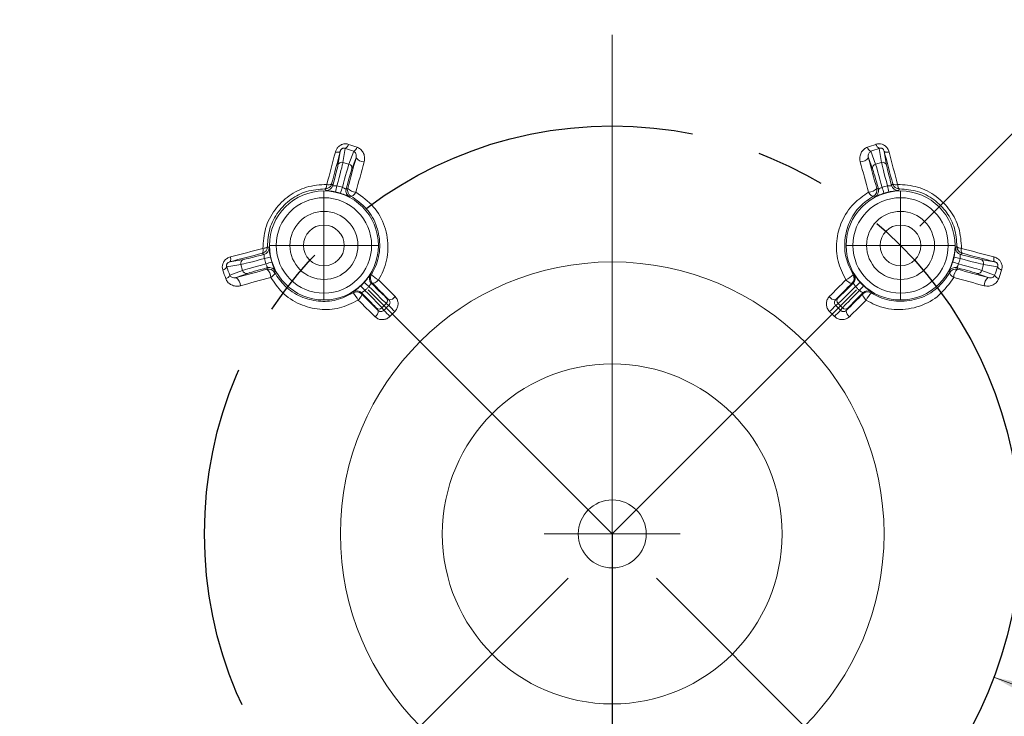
# Model space of a CAD drawing. Header units: millimetres. Extents: x 15 to 415, y 5 to 292.
# Tile 11 of 22: x 66 to 103, y 211 to 236. Entities that reach past the tile are written whole.
import ezdxf

# ---------------------------------------------------------------- set-up
doc = ezdxf.new("R2010")
doc.units = ezdxf.units.MM
doc.linetypes.add('CENTERX2', pattern=[20.32, 12.7, -2.54, 2.54, -2.54])
doc.styles.add('SLDTEXTSTYLE1', font='TXT', dxfattribs={"width": 0.75})
doc.dimstyles.new('SLDDIMSTYLE0', dxfattribs={"dimtxt": 3.5, "dimasz": 3.302, "dimexe": 0, "dimexo": 0.0625, "dimgap": 0.875, "dimtad": 0, "dimtih": 1, "dimtoh": 1, "dimdec": 4, "dimlfac": 2, "dimzin": 12, "dimdsep": 46, "dimtxsty": 'SLDTEXTSTYLE1', "dimsah": 1, "dimcen": 0.09, "dimazin": 3, "dimtfac": 1, "dimtofl": 0, "dimtmove": 0, "dimatfit": 3, "dimfxl": 0, "dimfrac": 2, "dimtolj": 1, "dimtzin": 12, "dimarcsym": 0})
doc.dimstyles.new('SLDDIMSTYLE1', dxfattribs={"dimtxt": 3.5, "dimasz": 3.302, "dimexe": 0, "dimexo": 0.0625, "dimgap": 0.875, "dimtad": 0, "dimtih": 1, "dimtoh": 1, "dimlfac": 2, "dimrnd": 1e-09, "dimzin": 12, "dimdsep": 46, "dimtxsty": 'SLDTEXTSTYLE1', "dimsah": 1, "dimcen": 0, "dimadec": 0, "dimazin": 3, "dimtfac": 1, "dimtofl": 0, "dimtmove": 0, "dimatfit": 3, "dimfxl": 0, "dimfrac": 2, "dimtolj": 1, "dimtzin": 12, "dimarcsym": 0})

# ---------------------------------------------------------------- blocks, each defined once
blk = doc.blocks.new('_D')
at = {"color": 7, "linetype": 'Continuous', "lineweight": 0}
for p, q in [((88.152, 236.787), (88.152, 269.643)), ((99.466, 228.747), (125.07, 254.351))]:
    blk.add_line(p, q, dxfattribs=at)
for start, end in [(73.0538, 90), (45, 64.6006)]:
    blk.add_arc((88.152, 217.433), 51.21, start, end, dxfattribs=at)
for points in [[(88.152, 268.643), (91.436, 268.029), (91.469, 269.044)], [(124.363, 253.644), (122.302, 256.273), (121.607, 255.532)]]:
    blk.add_solid(points, dxfattribs=at)
at = {"color": 7, "linetype": 'Continuous', "lineweight": 0, "insert": (103.079, 266.939), "char_height": 3.5, "attachment_point": 1, "style": 'SLDTEXTSTYLE1'}
blk.add_mtext('45°', dxfattribs=at)
blk = doc.blocks.new('_D_1')
at = {"color": 7, "linetype": 'Continuous', "lineweight": 0}
for p, q in [((102.196, 212.162), (137.192, 199.026)), ((137.192, 199.026), (149.23, 199.026))]:
    blk.add_line(p, q, dxfattribs=at)
blk.add_solid([(102.196, 212.162), (105.108, 210.526), (105.465, 211.477)], dxfattribs=at)
at = {"color": 7, "linetype": 'Continuous', "lineweight": 0, "char_height": 3.5, "attachment_point": 1, "style": 'SLDTEXTSTYLE1'}
for s, insert in [('%%c', (138.78, 203.538)), ('60', (144.058, 203.591))]:
    blk.add_mtext(s, dxfattribs=dict(at, insert=insert))
blk = doc.blocks.new('SW_CENTERMARKSYMBOL_8')
at = {"color": 0, "linetype": 'Continuous', "lineweight": 0}
for p, q in [((0, 1.25), (0, 2)), ((0, 0), (0, 1.25)), ((-1.25, 0), (-2, 0)), ((0, 0), (-1.25, 0)), ((0, 0), (0, -1.25)), ((0, 0), (1.25, 0)), ((1.25, 0), (2, 0)), ((0, -1.25), (0, -2))]:
    blk.add_line(p, q, dxfattribs=at)
blk = doc.blocks.new('SW_CENTERMARKSYMBOL_9')
at = {"color": 0, "linetype": 'Continuous', "lineweight": 0}
for p, q in [((0, 1.25), (0, 2)), ((0, 0), (0, 1.25)), ((-1.25, 0), (-2, 0)), ((0, 0), (-1.25, 0)), ((0, 0), (0, -1.25)), ((0, 0), (1.25, 0)), ((1.25, 0), (2, 0)), ((0, -1.25), (0, -2))]:
    blk.add_line(p, q, dxfattribs=at)
blk = doc.blocks.new('SW_CENTERMARKSYMBOL_10')
at = {"color": 0, "linetype": 'Continuous', "lineweight": 0}
for p, q in [((0, 1.25), (0, 18.354)), ((0, 0), (0, 1.25)), ((-1.25, 0), (-2.5, 0)), ((0, 0), (-1.25, 0)), ((0, 0), (0, -1.25)), ((0, 0), (1.25, 0)), ((1.25, 0), (2.5, 0)), ((0, -1.25), (0, -57.847))]:
    blk.add_line(p, q, dxfattribs=at)

msp = doc.modelspace()

# ---------------------------------------------------------------- linework, layer by layer
at = {"color": 7, "linetype": 'Continuous', "lineweight": 15}
for p, q in [((78.061701, 230.988967), (78.145557, 231.498447)), ((78.329779, 231.609138), (78.244801, 231.092837)), ((78.466686, 231.033384), (78.643364, 231.5021)), ((97.661108, 231.5021), (97.837786, 231.033384)), ((98.059671, 231.092837), (97.974692, 231.609138)), ((98.158915, 231.498447), (98.24277, 230.988967)), ((78.244801, 231.092837), (78.466686, 231.033384)), ((78.728807, 231.264378), (78.573319, 230.851879)), ((97.731152, 230.851879), (97.575665, 231.264378)), ((97.837786, 231.033384), (98.059671, 231.092837)), ((77.831295, 230.301503), (77.87457, 230.243398)), ((78.362596, 230.112632), (78.421031, 230.137866)), ((97.883441, 230.137866), (97.941876, 230.112632)), ((98.429902, 230.243398), (98.473177, 230.301503)), ((74.086929, 227.439819), (74.596409, 227.523675)), ((75.341978, 227.710806), (75.283873, 227.754081)), ((101.020599, 227.754081), (100.962494, 227.710806)), ((101.708062, 227.523675), (102.217543, 227.439819)), ((74.492539, 227.340575), (73.976238, 227.255596)), ((74.083276, 226.942012), (74.551992, 227.11869)), ((74.551992, 227.11869), (74.492539, 227.340575)), ((75.44751, 227.164345), (75.472744, 227.22278)), ((100.831728, 227.22278), (100.856962, 227.164345)), ((101.811933, 227.340575), (101.752479, 227.11869)), ((101.752479, 227.11869), (102.221196, 226.942012)), ((102.328234, 227.255596), (101.811933, 227.340575)), ((74.733497, 227.012057), (74.320998, 226.856569)), ((101.983474, 226.856569), (101.570975, 227.012057)), ((79.327206, 226.657362), (79.289589, 226.653047)), ((97.014883, 226.653047), (96.977266, 226.657362)), ((78.932329, 226.295787), (78.928014, 226.25817)), ((79.841704, 226.118202), (79.939903, 226.037694)), ((96.364569, 226.037694), (96.462768, 226.118202)), ((97.376458, 226.25817), (97.372143, 226.295787)), ((79.547682, 225.645473), (79.467174, 225.743672)), ((79.840109, 225.907698), (79.677678, 225.745267)), ((79.677678, 225.745267), (79.751637, 225.655056)), ((79.93032, 225.833739), (79.840109, 225.907698)), ((96.464363, 225.907698), (96.374152, 225.833739)), ((96.626793, 225.745267), (96.464363, 225.907698)), ((96.552835, 225.655056), (96.626793, 225.745267)), ((96.837298, 225.743672), (96.75679, 225.645473))]:
    msp.add_line(p, q, dxfattribs=at)
at = {"color": 7, "linetype": 'CENTERX2'}
for p, q in [((88.152236, 217.43314), (77.545634, 228.039742)), ((88.152236, 217.43314), (98.758838, 228.039742)), ((77.545634, 206.826538), (88.152236, 217.43314)), ((88.152236, 217.43314), (88.152236, 171.05814)), ((98.758838, 206.826538), (88.152236, 217.43314))]:
    msp.add_line(p, q, dxfattribs=at)
at = {"color": 7, "linetype": 'Continuous', "lineweight": 15, "flags": 128}
for points in [[(77.655866, 230.285367), (77.695112, 230.434676), (77.734301, 230.583811), (77.77343, 230.732771), (77.812499, 230.881551), (77.851508, 231.03015), (77.890456, 231.178565), (77.929341, 231.326792), (77.968163, 231.47483)], [(78.145557, 231.498447), (78.106491, 231.349479), (78.067361, 231.200319), (78.028168, 231.050971), (77.988914, 230.901438), (77.949599, 230.751721), (77.910224, 230.601825), (77.870789, 230.451751), (77.831295, 230.301503)], [(78.145557, 231.498447), (78.13934, 231.488663), (78.127766, 231.480576), (78.111099, 231.474368), (78.089718, 231.470182), (78.064112, 231.468112), (78.034862, 231.468207), (78.002634, 231.470463), (77.968163, 231.47483)], [(98.473177, 230.301503), (98.433683, 230.451751), (98.394248, 230.601825), (98.354873, 230.751721), (98.315557, 230.901438), (98.276303, 231.050971), (98.237111, 231.200319), (98.197981, 231.349479), (98.158915, 231.498447)], [(98.336309, 231.47483), (98.301838, 231.470463), (98.26961, 231.468207), (98.24036, 231.468112), (98.214753, 231.470182), (98.193373, 231.474368), (98.176706, 231.480576), (98.165132, 231.488663), (98.158915, 231.498447)], [(98.336309, 231.47483), (98.375131, 231.326792), (98.414016, 231.178565), (98.452964, 231.03015), (98.491972, 230.881551), (98.531042, 230.732771), (98.570171, 230.583811), (98.609359, 230.434676), (98.648606, 230.285367)], [(78.421031, 230.137866), (78.459614, 230.279232), (78.498167, 230.420444), (78.536688, 230.561501), (78.575178, 230.702401), (78.613635, 230.84314), (78.652059, 230.983718), (78.69045, 231.124131), (78.728807, 231.264378)], [(79.027639, 231.113643), (78.989522, 230.974272), (78.951371, 230.834736), (78.913187, 230.695037), (78.87497, 230.555177), (78.836721, 230.415158), (78.79844, 230.274983), (78.760128, 230.134653), (78.721786, 229.994171)], [(97.582685, 229.994171), (97.544343, 230.134653), (97.506032, 230.274983), (97.467751, 230.415158), (97.429502, 230.555177), (97.391285, 230.695037), (97.353101, 230.834736), (97.31495, 230.974272), (97.276833, 231.113643)], [(97.575665, 231.264378), (97.614022, 231.124131), (97.652412, 230.983718), (97.690837, 230.84314), (97.729294, 230.702401), (97.767784, 230.561501), (97.806305, 230.420444), (97.844858, 230.279232), (97.883441, 230.137866)], [(77.585101, 230.116281), (77.596142, 230.119662), (77.607035, 230.128861), (77.617523, 230.14366), (77.627357, 230.163712), (77.636307, 230.188542), (77.64416, 230.217565), (77.650731, 230.250096), (77.655866, 230.285367)], [(98.648606, 230.285367), (98.653741, 230.250096), (98.660312, 230.217565), (98.668165, 230.188542), (98.677114, 230.163712), (98.686949, 230.14366), (98.697436, 230.128861), (98.70833, 230.119662), (98.719371, 230.116281)], [(78.721786, 229.994171), (78.697868, 229.959321), (78.672882, 229.927904), (78.647583, 229.900869), (78.622733, 229.87903), (78.599081, 229.863046), (78.577341, 229.853399), (78.558168, 229.85038), (78.542142, 229.854081)], [(97.76233, 229.854081), (97.746303, 229.85038), (97.727131, 229.853399), (97.705391, 229.863046), (97.681739, 229.87903), (97.656889, 229.900869), (97.631589, 229.927904), (97.606604, 229.959321), (97.582685, 229.994171)], [(74.110546, 227.617213), (74.258584, 227.656035), (74.406811, 227.69492), (74.555226, 227.733868), (74.703825, 227.772877), (74.852605, 227.811946), (75.001565, 227.851075), (75.1507, 227.890264), (75.300009, 227.92951)], [(75.469095, 228.000275), (75.465714, 227.989234), (75.456515, 227.978341), (75.441715, 227.967853), (75.421664, 227.958019), (75.396834, 227.949069), (75.367811, 227.941216), (75.33528, 227.934645), (75.300009, 227.92951)], [(101.004462, 227.92951), (100.969192, 227.934645), (100.936661, 227.941216), (100.907638, 227.949069), (100.882808, 227.958019), (100.862756, 227.967853), (100.847956, 227.978341), (100.838758, 227.989234), (100.835377, 228.000275)], [(101.004462, 227.92951), (101.153771, 227.890264), (101.302907, 227.851075), (101.451867, 227.811946), (101.600647, 227.772877), (101.749246, 227.733868), (101.897661, 227.69492), (102.045888, 227.656035), (102.193926, 227.617213)], [(75.283873, 227.754081), (75.133625, 227.714587), (74.983551, 227.675152), (74.833655, 227.635777), (74.683938, 227.596462), (74.534405, 227.557208), (74.385057, 227.518015), (74.235897, 227.478885), (74.086929, 227.439819)], [(74.086929, 227.439819), (74.096712, 227.446036), (74.1048, 227.45761), (74.111008, 227.474277), (74.115194, 227.495658), (74.117264, 227.521264), (74.117169, 227.550514), (74.114913, 227.582742), (74.110546, 227.617213)], [(102.217543, 227.439819), (102.068575, 227.478885), (101.919415, 227.518015), (101.770067, 227.557208), (101.620534, 227.596462), (101.470817, 227.635777), (101.320921, 227.675152), (101.170847, 227.714587), (101.020599, 227.754081)], [(102.193926, 227.617213), (102.189559, 227.582742), (102.187303, 227.550514), (102.187208, 227.521264), (102.189277, 227.495658), (102.193464, 227.474277), (102.199671, 227.45761), (102.207759, 227.446036), (102.217543, 227.439819)], [(74.320998, 226.856569), (74.461245, 226.894926), (74.601658, 226.933317), (74.742236, 226.971741), (74.882975, 227.010198), (75.023875, 227.048688), (75.164932, 227.087209), (75.306144, 227.125762), (75.44751, 227.164345)], [(100.856962, 227.164345), (100.998328, 227.125762), (101.13954, 227.087209), (101.280597, 227.048688), (101.421496, 227.010198), (101.562236, 226.971741), (101.702814, 226.933317), (101.843227, 226.894926), (101.983474, 226.856569)], [(75.591205, 226.863589), (75.450723, 226.825248), (75.310393, 226.786936), (75.170218, 226.748655), (75.030199, 226.710406), (74.890339, 226.672189), (74.75064, 226.634005), (74.611104, 226.595854), (74.471733, 226.557737)], [(75.591205, 226.863589), (75.626055, 226.887508), (75.657472, 226.912493), (75.684507, 226.937793), (75.706346, 226.962643), (75.72233, 226.986295), (75.731977, 227.008035), (75.734996, 227.027207), (75.731295, 227.043234)], [(79.254843, 226.963028), (79.265525, 226.963632), (79.291098, 226.965156)], [(79.558008, 226.775356), (79.522849, 226.742928), (79.486991, 226.713873), (79.451761, 226.689265), (79.418462, 226.670015), (79.388324, 226.656834), (79.362464, 226.65021), (79.341837, 226.650388), (79.327206, 226.657362)], [(79.558008, 226.775356), (79.633852, 226.698619), (79.709773, 226.621813), (79.78577, 226.544938), (79.861842, 226.467996), (79.93799, 226.390986), (80.014212, 226.31391), (80.090507, 226.236768), (80.166875, 226.159561)], [(96.137597, 226.159561), (96.213965, 226.236768), (96.29026, 226.31391), (96.366482, 226.390986), (96.442629, 226.467996), (96.518702, 226.544938), (96.594699, 226.621813), (96.67062, 226.698619), (96.746464, 226.775356)], [(96.977266, 226.657362), (96.962635, 226.650388), (96.942008, 226.65021), (96.916148, 226.656834), (96.88601, 226.670015), (96.852711, 226.689265), (96.817481, 226.713873), (96.781623, 226.742928), (96.746464, 226.775356)], [(97.013373, 226.965156), (97.01677, 226.964948), (97.049629, 226.963028)], [(100.713267, 226.863589), (100.678417, 226.887508), (100.647, 226.912493), (100.619964, 226.937793), (100.598125, 226.962643), (100.582141, 226.986295), (100.572495, 227.008035), (100.569476, 227.027207), (100.573176, 227.043234)], [(101.832738, 226.557737), (101.693368, 226.595854), (101.553832, 226.634005), (101.414133, 226.672189), (101.274273, 226.710406), (101.134254, 226.748655), (100.994079, 226.786936), (100.853749, 226.825248), (100.713267, 226.863589)], [(79.939903, 226.037694), (79.863054, 226.115387), (79.786279, 226.193014), (79.709578, 226.270575), (79.632952, 226.348069), (79.556401, 226.425496), (79.479926, 226.502854), (79.403527, 226.580143), (79.327206, 226.657362)], [(96.977266, 226.657362), (96.900945, 226.580143), (96.824546, 226.502854), (96.748071, 226.425496), (96.67152, 226.348069), (96.594894, 226.270575), (96.518193, 226.193014), (96.441417, 226.115387), (96.364569, 226.037694)], [(78.62022, 226.294278), (78.620428, 226.297674), (78.622348, 226.330533)], [(78.81002, 226.027368), (78.842448, 226.062527), (78.871503, 226.098385), (78.896111, 226.133615), (78.915361, 226.166914), (78.928542, 226.197052), (78.935166, 226.222912), (78.934988, 226.243539), (78.928014, 226.25817)], [(79.425815, 225.418501), (79.348608, 225.494869), (79.271466, 225.571164), (79.19439, 225.647386), (79.11738, 225.723534), (79.040438, 225.799606), (78.963563, 225.875603), (78.886757, 225.951524), (78.81002, 226.027368)], [(78.928014, 226.25817), (79.005233, 226.181849), (79.082522, 226.10545), (79.15988, 226.028975), (79.237307, 225.952424), (79.314801, 225.875798), (79.392362, 225.799097), (79.469989, 225.722322), (79.547682, 225.645473)], [(96.75679, 225.645473), (96.834483, 225.722322), (96.91211, 225.799097), (96.989671, 225.875798), (97.067165, 225.952424), (97.144591, 226.028975), (97.221949, 226.10545), (97.299238, 226.181849), (97.376458, 226.25817)], [(97.494452, 226.027368), (97.417715, 225.951524), (97.340909, 225.875603), (97.264034, 225.799606), (97.187092, 225.723534), (97.110082, 225.647386), (97.033006, 225.571164), (96.955864, 225.494869), (96.878656, 225.418501)], [(97.376458, 226.25817), (97.369484, 226.243539), (97.369306, 226.222912), (97.37593, 226.197052), (97.38911, 226.166914), (97.408361, 226.133615), (97.432969, 226.098385), (97.462024, 226.062527), (97.494452, 226.027368)], [(97.682124, 226.330533), (97.682728, 226.319851), (97.684252, 226.294278)]]:
    msp.add_lwpolyline(points, dxfattribs=at)
at = {"color": 7, "linetype": 'CENTERX2'}
msp.add_circle((88.152236, 217.43314), 15, dxfattribs=at)
at = {"color": 7, "linetype": 'Continuous', "lineweight": 15}
for centre, radius in [((77.545634, 228.039742), 2.004288), ((98.758838, 228.039742), 2.004288), ((77.545634, 228.039742), 1.754326), ((98.758838, 228.039742), 1.754326), ((77.545634, 228.039742), 1.25), ((98.758838, 228.039742), 1.25), ((77.545634, 228.039742), 0.75), ((98.758838, 228.039742), 0.75), ((88.152236, 217.43314), 10), ((88.152236, 217.43314), 6.25), ((88.152236, 217.43314), 1.25)]:
    msp.add_circle(centre, radius, dxfattribs=at)
for centre, radius, start, end in [((88.152236, 217.43314), 40.243012, 23.136112, 138.863888), ((88.152236, 217.43314), 39.743099, 23.1629941, 138.8370059), ((88.152236, 217.43314), 40.243012, 143.136112, 258.863888), ((88.152236, 217.43314), 39.743099, 143.1629941, 258.8370059), ((88.152236, 217.43314), 41.9, 151.9654712, 250.0345288), ((88.152236, 217.43314), 41.856066, 151.9654712, 250.0345288), ((88.152236, 217.43314), 41.693934, 151.9654712, 250.0345288), ((88.152236, 217.43314), 41.587868, 151.9654712, 250.0345288), ((78.219784, 231.828504), 0.245399, 296.6302045, 343.0262611), ((133.133607, 391.652878), 169.166954, 251.09724189, 251.20946768), ((132.915797, 390.800332), 168.109661, 251.09724189, 251.20946768), ((78.528565, 231.722032), 0.24809, 297.5634162, 343.2409287), ((43.388675, 390.800332), 168.109661, 288.79053232, 288.90275811), ((97.775907, 231.722032), 0.24809, 196.7590713, 242.4365838), ((43.170865, 391.652878), 169.166954, 288.79053232, 288.90275811), ((98.084688, 231.828504), 0.245399, 196.9737389, 243.3697955), ((78.205562, 230.94869), 0.149393, 74.772217, 164.3594119), ((79.029562, 231.489038), 0.375401, 216.7592444, 269.7065029), ((97.27491, 231.489038), 0.375401, 270.2934971, 323.2407556), ((98.09891, 230.94869), 0.149393, 15.6405881, 105.227783), ((78.428594, 230.888929), 0.149393, 345.6405881, 75.227783), ((97.875878, 230.888929), 0.149393, 104.772217, 194.3594119), ((88.152236, 217.43314), 40.243012, 263.136112, 18.863888), ((77.589786, 230.366284), 0.250047, 268.9263545, 344.9848182), ((72.570488, 226.753364), 6.037844, 33.1869797, 33.8467368), ((77.633061, 230.30818), 0.250047, 267.8067273, 344.9844536), ((77.727539, 230.467825), 0.196031, 248.5539693, 301.957026), ((91.250929, 227.268063), 13.552425, 167.3853281, 168.3444056), ((65.290661, 234.224096), 13.552425, 341.6555944, 342.6146719), ((78.60414, 230.047981), 0.250047, 165.0155464, 242.1932727), ((78.662575, 230.073214), 0.250047, 165.0152249, 241.2074154), ((78.732074, 230.402294), 0.408252, 220.3688712, 268.556036), ((88.152236, 217.43314), 39.743099, 263.1629941, 18.8370059), ((97.572398, 230.402294), 0.408252, 271.443964, 319.6311288), ((97.641897, 230.073214), 0.250047, 298.7925846, 14.9847751), ((97.700332, 230.047981), 0.250047, 297.8067273, 14.9844536), ((111.013811, 234.224096), 13.552425, 197.3853281, 198.3444056), ((85.053543, 227.268063), 13.552425, 11.6555944, 12.6146719), ((98.671411, 230.30818), 0.250047, 195.0155464, 272.1932727), ((98.714686, 230.366284), 0.250047, 195.0151818, 271.0736455), ((98.576932, 230.467825), 0.196031, 238.042974, 291.4460307), ((103.743084, 226.747336), 6.048759, 146.1538585, 146.812425), ((81.207623, 224.444943), 6.030221, 116.2328697, 116.8131651), ((95.097773, 224.446795), 6.028151, 63.1867352, 63.7672299), ((75.219092, 227.99559), 0.250047, 285.0151818, 1.0736455), ((75.117551, 227.857837), 0.196031, 328.042974, 21.4460307), ((75.277196, 227.952315), 0.250047, 285.0155464, 2.1932727), ((78.83804, 233.023989), 6.048759, 236.1538585, 236.812425), ((101.027276, 227.952315), 0.250047, 177.8067273, 254.9844536), ((97.47246, 233.014888), 6.037844, 303.1869797, 303.8467368), ((101.08538, 227.99559), 0.250047, 178.9263545, 254.9848182), ((101.186921, 227.857837), 0.196031, 158.5539693, 211.957026), ((74.636686, 227.379814), 0.149393, 105.6405881, 195.227783), ((78.317313, 214.334447), 13.552425, 101.6555944, 102.6146719), ((97.987159, 214.334447), 13.552425, 77.3853281, 78.3444056), ((101.667786, 227.379814), 0.149393, 344.772217, 74.3594119), ((73.756872, 227.365592), 0.245399, 286.9737389, 333.3697955), ((-85.214956, 172.669579), 168.109661, 18.79053232, 18.90275811), ((-86.067503, 172.451769), 169.166954, 18.79053232, 18.90275811), ((74.696447, 227.156782), 0.149393, 194.772217, 284.3594119), ((71.36128, 240.294715), 13.552425, 287.3853281, 288.3444056), ((75.512162, 226.922801), 0.250047, 28.7925846, 104.9847751), ((75.183082, 226.853302), 0.408252, 1.443964, 49.6311288), ((75.537395, 226.981236), 0.250047, 27.8067273, 104.9844536), ((100.767076, 226.981236), 0.250047, 75.0155464, 152.1932727), ((100.79231, 226.922801), 0.250047, 75.0152249, 151.2074154), ((104.943192, 240.294715), 13.552425, 251.6555944, 252.6146719), ((101.12139, 226.853302), 0.408252, 130.3688712, 178.556036), ((101.608025, 227.156782), 0.149393, 255.6405881, 345.227783), ((262.371974, 172.451769), 169.166954, 161.09724189, 161.20946768), ((102.5476, 227.365592), 0.245399, 206.6302046, 253.0262611), ((261.519427, 172.669579), 168.109661, 161.09724189, 161.20946768), ((73.863344, 227.056811), 0.24809, 286.7590713, 332.4365838), ((74.096338, 226.555814), 0.375401, 0.2934971, 53.2407556), ((81.138581, 224.378677), 6.028151, 153.1867352, 153.7672299), ((79.466447, 226.829809), 0.250047, 147.8067273, 224.9844536), ((79.504063, 226.834124), 0.250047, 148.3970536, 224.9846469), ((80.01, 227.693548), 1.023413, 225.3756727, 243.7906489), ((96.294471, 227.693548), 1.023413, 296.2093511, 314.6243273), ((96.800409, 226.834124), 0.250047, 315.0153531, 31.6029464), ((96.838025, 226.829809), 0.250047, 315.0155464, 32.1932727), ((95.164039, 224.377753), 6.030221, 26.2328697, 26.8131651), ((102.208134, 226.555814), 0.375401, 126.7592444, 179.7065029), ((102.441128, 227.056811), 0.24809, 207.5634162, 253.2409287), ((89.028928, 235.560683), 13.552425, 221.6555944, 222.6146719), ((70.024693, 216.556448), 13.552425, 47.3853281, 48.3444056), ((106.279779, 216.556448), 13.552425, 131.6555944, 132.6146719), ((87.275543, 235.560683), 13.552425, 317.3853281, 318.3444056), ((78.751252, 226.081313), 0.250047, 45.0153531, 121.6029464), ((77.891828, 225.575376), 1.023413, 26.2093511, 44.6243273), ((78.755567, 226.118929), 0.250047, 45.0155464, 122.1932727), ((79.734893, 226.013753), 0.149393, 314.772217, 44.3594119), ((79.93764, 226.314205), 0.27652, 270.4688243, 325.9959421), ((96.366831, 226.314205), 0.27652, 214.0040579, 269.5311757), ((96.569578, 226.013753), 0.149393, 135.6405881, 225.227783), ((97.548905, 226.118929), 0.250047, 57.8067273, 134.9844536), ((97.55322, 226.081313), 0.250047, 58.3970536, 134.9846469), ((98.412644, 225.575376), 1.023413, 135.3756727, 153.7906489), ((79.571623, 225.850483), 0.149393, 225.6405881, 315.227783), ((241.604125, 63.981251), 228.767671, 134.96835578, 135.03164422), ((106.240944, 251.789674), 36.958889, 224.6111875, 225.1043661), ((70.063528, 251.789674), 36.958889, 314.8956339, 315.3888125), ((-65.299653, 63.981251), 228.767671, 44.96835578, 45.03164422), ((96.732849, 225.850483), 0.149393, 224.772217, 314.3594119), ((79.271171, 225.647736), 0.27652, 304.0040579, 359.5311757), ((53.795702, 199.344432), 36.958889, 44.8956339, 45.3888125), ((240.818054, 64.767322), 227.337873, 134.96835578, 135.03164422), ((-64.513582, 64.767322), 227.337873, 44.96835578, 45.03164422), ((122.508769, 199.344432), 36.958889, 134.6111875, 135.1043661), ((97.033301, 225.647736), 0.27652, 180.4688243, 235.9959421)]:
    msp.add_arc(centre, radius, start, end, dxfattribs=at)
for centre, major_axis, ratio, start_param, end_param in [((77.987426, 230.142253), (0.258819, 0.965926), 0.014836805, 4.805065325, 6.108652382), ((98.317046, 230.142253), (-0.258819, 0.965926), 0.014836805, 0.174532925, 1.478119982), ((77.842559, 230.18107), (0.219996, 0.821037), 0.017455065, 4.793052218, 6.108652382), ((78.214287, 230.081466), (0.258819, 0.965926), 0.014836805, 0.174532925, 1.478119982), ((78.359154, 230.042649), (0.219996, 0.821037), 0.017455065, 0.174532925, 1.49013309), ((97.945318, 230.042649), (-0.219996, 0.821037), 0.017455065, 4.793052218, 6.108652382), ((98.090185, 230.081466), (-0.258819, 0.965926), 0.014836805, 4.805065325, 6.108652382), ((98.461913, 230.18107), (-0.219996, 0.821037), 0.017455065, 0.174532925, 1.49013309), ((75.443123, 227.59795), (0.965926, 0.258819), 0.014836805, 3.316125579, 4.619712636), ((75.404306, 227.742817), (0.821037, 0.219996), 0.017455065, 3.316125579, 4.631725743), ((100.861349, 227.59795), (0.965926, -0.258819), 0.014836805, 4.805065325, 6.108652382), ((100.900166, 227.742817), (0.821037, -0.219996), 0.017455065, 4.793052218, 6.108652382), ((75.50391, 227.371089), (0.965926, 0.258819), 0.014836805, 1.663472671, 2.967059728), ((75.542727, 227.226222), (0.821037, 0.219996), 0.017455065, 1.651459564, 2.967059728), ((100.761744, 227.226222), (0.821037, -0.219996), 0.017455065, 0.174532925, 1.49013309), ((100.800561, 227.371089), (0.965926, -0.258819), 0.014836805, 0.174532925, 1.478119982), ((78.979492, 226.439809), (-0.707107, 0.707107), 0.014836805, 3.316125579, 4.619712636), ((79.145567, 226.605884), (-0.707107, 0.707107), 0.014836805, 1.663472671, 2.967059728), ((79.251616, 226.711934), (-0.601041, 0.601041), 0.017455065, 1.651459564, 2.967059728), ((97.052855, 226.711934), (0.601041, 0.601041), 0.017455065, 3.316125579, 4.631725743), ((97.158905, 226.605884), (0.707107, 0.707107), 0.014836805, 3.316125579, 4.619712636), ((97.324979, 226.439809), (0.707107, 0.707107), 0.014836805, 1.663472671, 2.967059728), ((78.873442, 226.33376), (-0.601041, 0.601041), 0.017455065, 3.316125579, 4.631725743), ((97.431029, 226.33376), (0.601041, 0.601041), 0.017455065, 1.651459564, 2.967059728)]:
    msp.add_ellipse(centre, major_axis=major_axis, ratio=ratio, start_param=start_param, end_param=end_param, dxfattribs=at)
for points, knots in [([(77.968163, 231.47483), (77.972335, 231.489012), (77.987395, 231.540214), (78.031119, 231.621791), (78.112517, 231.706589), (78.217682, 231.763708), (78.339181, 231.785236), (78.416107, 231.766309), (78.454493, 231.756864)], [0, 0, 0, 0, 0.071687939, 0.258812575, 0.432722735, 0.61193662, 0.806358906, 1, 1, 1, 1]), ([(78.329779, 231.609138), (78.31625, 231.61434), (78.296155, 231.622068), (78.263602, 231.621202), (78.239725, 231.615571), (78.219342, 231.606011), (78.19686, 231.590023), (78.182517, 231.574478), (78.164074, 231.548571), (78.152913, 231.524964), (78.147233, 231.504488), (78.145557, 231.498447)], [0, 0, 0, 0, 0.205280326, 0.304906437, 0.379435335, 0.468159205, 0.532164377, 0.665956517, 0.699828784, 0.911442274, 1, 1, 1, 1]), ([(78.728807, 231.264378), (78.733547, 231.292311), (78.742443, 231.344735), (78.724685, 231.413681), (78.695386, 231.468736), (78.658812, 231.492192), (78.643364, 231.5021)], [0, 0, 0, 0, 0.290137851, 0.544512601, 0.807607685, 1, 1, 1, 1]), ([(78.766118, 231.650495), (78.808487, 231.630485), (78.902723, 231.58598), (78.996992, 231.460262), (79.054239, 231.29652), (79.036991, 231.177938), (79.027639, 231.113643)], [0, 0, 0, 0, 0.21194852, 0.471407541, 0.713396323, 1, 1, 1, 1]), ([(97.276833, 231.113643), (97.273078, 231.129412), (97.255803, 231.201957), (97.260286, 231.33108), (97.316973, 231.475335), (97.409623, 231.589583), (97.495382, 231.630162), (97.538354, 231.650495)], [0, 0, 0, 0, 0.071784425, 0.330232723, 0.571021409, 0.785049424, 1, 1, 1, 1]), ([(97.661108, 231.5021), (97.645423, 231.492026), (97.612411, 231.470824), (97.582754, 231.420559), (97.565247, 231.35874), (97.565699, 231.303753), (97.573947, 231.271164), (97.575665, 231.264378)], [0, 0, 0, 0, 0.195443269, 0.411337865, 0.6643139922, 0.9301071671, 1, 1, 1, 1]), ([(97.849978, 231.756864), (97.854319, 231.758295), (97.892705, 231.770944), (97.969867, 231.782467), (98.084986, 231.76434), (98.197612, 231.704325), (98.291078, 231.602676), (98.321258, 231.517369), (98.336309, 231.47483)], [0, 0, 0, 0, 0.022776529, 0.201412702, 0.375600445, 0.566955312, 0.784054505, 1, 1, 1, 1]), ([(98.158915, 231.498447), (98.153361, 231.516053), (98.145103, 231.542228), (98.122215, 231.574681), (98.102336, 231.594291), (98.081685, 231.608067), (98.057252, 231.618115), (98.036503, 231.621464), (98.008192, 231.621073), (97.989396, 231.615915), (97.976291, 231.609875), (97.974692, 231.609138)], [0, 0, 0, 0, 0.254489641, 0.378364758, 0.468668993, 0.559105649, 0.631587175, 0.739370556, 0.787335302, 0.974050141, 1, 1, 1, 1]), ([(75.300009, 227.92951), (75.316998, 228.1782), (75.351012, 228.676102), (75.708252, 229.364093), (76.242923, 229.888764), (76.917689, 230.233937), (77.402494, 230.267714), (77.655866, 230.285367)], [0, 0, 0, 0, 0.203841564, 0.408112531, 0.602853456, 0.792440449, 1, 1, 1, 1]), ([(77.585101, 230.116281), (77.357769, 230.10069), (76.923837, 230.070928), (76.316209, 229.761063), (75.834738, 229.28863), (75.514047, 228.668985), (75.484094, 228.223408), (75.469095, 228.000275)], [0, 0, 0, 0, 0.208265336, 0.397537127, 0.591538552, 0.795454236, 1, 1, 1, 1]), ([(77.977959, 230.006037), (77.974043, 230.00689), (77.930931, 230.01629), (77.846805, 230.031803), (77.753652, 230.044165), (77.681184, 230.051733), (77.63367, 230.05589), (77.626731, 230.057544), (77.623491, 230.058317)], [0, 0, 0, 0, 0.020546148, 0.226214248, 0.437662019, 0.587416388, 0.807348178, 1, 1, 1, 1]), ([(77.87457, 230.243398), (77.875518, 230.241542), (77.877559, 230.237545), (77.898408, 230.237204), (77.929828, 230.236853), (77.971679, 230.235453), (78.007116, 230.230441), (78.025647, 230.22782)], [0, 0, 0, 0, 0.183191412, 0.394463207, 0.543385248, 0.761209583, 1, 1, 1, 1]), ([(78.22397, 230.17468), (78.239159, 230.16862), (78.270148, 230.156257), (78.306945, 230.137102), (78.335984, 230.120835), (78.356352, 230.109218), (78.360544, 230.11151), (78.362596, 230.112632)], [0, 0, 0, 0, 0.208984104, 0.426344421, 0.585027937, 0.796855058, 1, 1, 1, 1]), ([(97.941876, 230.112632), (97.943625, 230.111498), (97.947391, 230.109058), (97.965617, 230.119187), (97.993004, 230.134593), (98.029948, 230.154306), (98.063143, 230.167684), (98.080502, 230.17468)], [0, 0, 0, 0, 0.183191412, 0.394463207, 0.543385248, 0.761209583, 1, 1, 1, 1]), ([(98.278824, 230.22782), (98.295009, 230.230167), (98.328027, 230.234955), (98.369472, 230.236765), (98.402754, 230.237197), (98.426201, 230.23732), (98.428686, 230.2414), (98.429902, 230.243398)], [0, 0, 0, 0, 0.208984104, 0.4263444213, 0.5850279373, 0.7968550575, 1, 1, 1, 1]), ([(98.680981, 230.058317), (98.677057, 230.057449), (98.669098, 230.05569), (98.61576, 230.051064), (98.538968, 230.042725), (98.442788, 230.029702), (98.364471, 230.013762), (98.326513, 230.006037)], [0, 0, 0, 0, 0.213834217, 0.43368206, 0.592451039, 0.802469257, 1, 1, 1, 1]), ([(98.648606, 230.285367), (98.897296, 230.268378), (99.395198, 230.234364), (100.083189, 229.877124), (100.60786, 229.342453), (100.953033, 228.667687), (100.98681, 228.182882), (101.004462, 227.92951)], [0, 0, 0, 0, 0.203841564, 0.408112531, 0.602853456, 0.792440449, 1, 1, 1, 1]), ([(100.835377, 228.000275), (100.819785, 228.227607), (100.790024, 228.661539), (100.480159, 229.269167), (100.007726, 229.750637), (99.388081, 230.071329), (98.942504, 230.101282), (98.719371, 230.116281)], [0, 0, 0, 0, 0.2082653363, 0.3975371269, 0.5915385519, 0.7954542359, 1, 1, 1, 1]), ([(78.487496, 229.826807), (78.483664, 229.828018), (78.475892, 229.830474), (78.427386, 229.853136), (78.356713, 229.884311), (78.266908, 229.921123), (78.191113, 229.946477), (78.154377, 229.958765)], [0, 0, 0, 0, 0.213834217, 0.43368206, 0.592451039, 0.802469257, 1, 1, 1, 1]), ([(79.291098, 226.965156), (79.345594, 227.064041), (79.520168, 227.380809), (79.643206, 228.0007), (79.526092, 228.745563), (79.157214, 229.419062), (78.74725, 229.709015), (78.542142, 229.854081)], [0, 0, 0, 0, 0.0964545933, 0.3089855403, 0.5362778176, 0.7679969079, 1, 1, 1, 1]), ([(78.721786, 229.994171), (78.950417, 229.832758), (79.40773, 229.509893), (79.819802, 228.758101), (79.950072, 227.927169), (79.8127, 227.237656), (79.618723, 226.885563), (79.558008, 226.775356)], [0, 0, 0, 0, 0.230581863, 0.461217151, 0.688561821, 0.902518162, 1, 1, 1, 1]), ([(96.746464, 226.775356), (96.63507, 227.001836), (96.412478, 227.454398), (96.376466, 228.215439), (96.570112, 228.950754), (96.982383, 229.586019), (97.391455, 229.864152), (97.582685, 229.994171)], [0, 0, 0, 0, 0.194336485, 0.388330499, 0.591533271, 0.809052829, 1, 1, 1, 1]), ([(97.76233, 229.854081), (97.590752, 229.737201), (97.223876, 229.487283), (96.85479, 228.91793), (96.681201, 228.258689), (96.713039, 227.576004), (96.913384, 227.168523), (97.013373, 226.965156)], [0, 0, 0, 0, 0.1921170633, 0.4107949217, 0.6142975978, 0.8075022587, 1, 1, 1, 1]), ([(98.150094, 229.958765), (98.146276, 229.957547), (98.10424, 229.944131), (98.023628, 229.915503), (97.936775, 229.879632), (97.870232, 229.849952), (97.827005, 229.829795), (97.820169, 229.827758), (97.816976, 229.826807)], [0, 0, 0, 0, 0.020546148, 0.226214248, 0.437662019, 0.587416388, 0.807348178, 1, 1, 1, 1]), ([(75.527059, 227.961885), (75.527927, 227.957961), (75.529686, 227.950003), (75.534312, 227.896664), (75.542651, 227.819873), (75.555674, 227.723693), (75.571614, 227.645376), (75.579339, 227.607417)], [0, 0, 0, 0, 0.213834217, 0.43368206, 0.592451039, 0.802469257, 1, 1, 1, 1]), ([(100.725132, 227.607417), (100.725986, 227.611333), (100.735386, 227.654445), (100.750899, 227.738571), (100.763261, 227.831724), (100.770829, 227.904192), (100.774985, 227.951706), (100.77664, 227.958645), (100.777413, 227.961885)], [0, 0, 0, 0, 0.020546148, 0.226214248, 0.437662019, 0.587416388, 0.807348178, 1, 1, 1, 1]), ([(73.828512, 227.130883), (73.827081, 227.135223), (73.814432, 227.173609), (73.802909, 227.250771), (73.821036, 227.365891), (73.881051, 227.478517), (73.9827, 227.571982), (74.068006, 227.602163), (74.110546, 227.617213)], [0, 0, 0, 0, 0.022776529, 0.201412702, 0.375600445, 0.566955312, 0.784054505, 1, 1, 1, 1]), ([(75.357556, 227.559729), (75.355209, 227.575913), (75.350421, 227.608932), (75.348611, 227.650376), (75.348179, 227.683658), (75.348056, 227.707105), (75.343976, 227.70959), (75.341978, 227.710806)], [0, 0, 0, 0, 0.208984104, 0.426344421, 0.585027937, 0.796855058, 1, 1, 1, 1]), ([(100.962494, 227.710806), (100.960638, 227.709858), (100.956641, 227.707817), (100.9563, 227.686968), (100.955949, 227.655548), (100.954549, 227.613697), (100.949537, 227.57826), (100.946916, 227.559729)], [0, 0, 0, 0, 0.183191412, 0.394463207, 0.543385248, 0.761209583, 1, 1, 1, 1]), ([(102.193926, 227.617213), (102.208108, 227.613041), (102.25931, 227.597981), (102.340887, 227.554257), (102.425685, 227.472859), (102.482804, 227.367694), (102.504332, 227.246195), (102.485405, 227.169269), (102.47596, 227.130883)], [0, 0, 0, 0, 0.071687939, 0.258812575, 0.432722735, 0.61193662, 0.806358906, 1, 1, 1, 1]), ([(74.086929, 227.439819), (74.069323, 227.434265), (74.043148, 227.426007), (74.010695, 227.403119), (73.991085, 227.38324), (73.977309, 227.362589), (73.967261, 227.338156), (73.963912, 227.317407), (73.964303, 227.289096), (73.969461, 227.270301), (73.975501, 227.257196), (73.976238, 227.255596)], [0, 0, 0, 0, 0.254489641, 0.378364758, 0.468668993, 0.559105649, 0.631587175, 0.739370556, 0.787335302, 0.974050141, 1, 1, 1, 1]), ([(75.472744, 227.22278), (75.473878, 227.224529), (75.476318, 227.228295), (75.466189, 227.246522), (75.450783, 227.273908), (75.43107, 227.310852), (75.417692, 227.344047), (75.410696, 227.361406)], [0, 0, 0, 0, 0.183191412, 0.394463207, 0.543385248, 0.761209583, 1, 1, 1, 1]), ([(75.62661, 227.430999), (75.627829, 227.427181), (75.641245, 227.385145), (75.669873, 227.304532), (75.705744, 227.217679), (75.735424, 227.151136), (75.755581, 227.107909), (75.757618, 227.101073), (75.758569, 227.09788)], [0, 0, 0, 0, 0.020546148, 0.226214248, 0.437662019, 0.587416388, 0.807348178, 1, 1, 1, 1]), ([(100.545903, 227.09788), (100.547114, 227.101712), (100.54957, 227.109484), (100.572232, 227.15799), (100.603406, 227.228663), (100.640219, 227.318468), (100.665573, 227.394263), (100.677861, 227.430999)], [0, 0, 0, 0, 0.2138342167, 0.43368206, 0.5924510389, 0.8024692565, 1, 1, 1, 1]), ([(100.893775, 227.361406), (100.887716, 227.346217), (100.875353, 227.315228), (100.856198, 227.278431), (100.839931, 227.249392), (100.828314, 227.229024), (100.830606, 227.224832), (100.831728, 227.22278)], [0, 0, 0, 0, 0.208984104, 0.426344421, 0.585027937, 0.796855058, 1, 1, 1, 1]), ([(102.328234, 227.255596), (102.333436, 227.269126), (102.341164, 227.289221), (102.340298, 227.321774), (102.334667, 227.345651), (102.325107, 227.366034), (102.309119, 227.388516), (102.293574, 227.402859), (102.267667, 227.421302), (102.24406, 227.432463), (102.223584, 227.438143), (102.217543, 227.439819)], [0, 0, 0, 0, 0.205280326, 0.304906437, 0.379435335, 0.468159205, 0.532164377, 0.665956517, 0.699828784, 0.911442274, 1, 1, 1, 1]), ([(74.471733, 226.557737), (74.455964, 226.553982), (74.383418, 226.536708), (74.254296, 226.54119), (74.110041, 226.597877), (73.995793, 226.690528), (73.955214, 226.776287), (73.934881, 226.819258)], [0, 0, 0, 0, 0.071784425, 0.330232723, 0.571021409, 0.785049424, 1, 1, 1, 1]), ([(74.083276, 226.942012), (74.09335, 226.926327), (74.114552, 226.893315), (74.164817, 226.863659), (74.226636, 226.846151), (74.281623, 226.846603), (74.314212, 226.854852), (74.320998, 226.856569)], [0, 0, 0, 0, 0.195443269, 0.411337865, 0.6643139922, 0.9301071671, 1, 1, 1, 1]), ([(78.81002, 226.027368), (78.58354, 225.915974), (78.130978, 225.693382), (77.369937, 225.65737), (76.634622, 225.851016), (75.999357, 226.263287), (75.721224, 226.672359), (75.591205, 226.863589)], [0, 0, 0, 0, 0.194336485, 0.388330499, 0.591533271, 0.809052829, 1, 1, 1, 1]), ([(75.731295, 227.043234), (75.848175, 226.871656), (76.098093, 226.50478), (76.667446, 226.135694), (77.326687, 225.962105), (78.009372, 225.993943), (78.416853, 226.194288), (78.62022, 226.294278)], [0, 0, 0, 0, 0.192117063, 0.410794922, 0.614297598, 0.807502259, 1, 1, 1, 1]), ([(79.032333, 226.68219), (79.03503, 226.685154), (79.064727, 226.717791), (79.120225, 226.782889), (79.177507, 226.857381), (79.220294, 226.916356), (79.247651, 226.955426), (79.252554, 226.960608), (79.254843, 226.963028)], [0, 0, 0, 0, 0.020546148, 0.226214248, 0.437662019, 0.587416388, 0.807348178, 1, 1, 1, 1]), ([(97.049629, 226.963028), (97.052342, 226.960064), (97.057845, 226.954051), (97.088521, 226.910172), (97.134138, 226.847838), (97.193506, 226.771055), (97.246469, 226.7112), (97.272139, 226.68219)], [0, 0, 0, 0, 0.213834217, 0.43368206, 0.592451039, 0.802469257, 1, 1, 1, 1]), ([(100.713267, 226.863589), (100.551854, 226.634959), (100.228989, 226.177646), (99.477197, 225.765574), (98.646265, 225.635304), (97.956752, 225.772676), (97.604659, 225.966653), (97.494452, 226.027368)], [0, 0, 0, 0, 0.230581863, 0.461217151, 0.688561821, 0.902518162, 1, 1, 1, 1]), ([(97.684252, 226.294278), (97.783136, 226.239782), (98.099905, 226.065208), (98.719796, 225.94217), (99.464659, 226.059284), (100.138157, 226.428162), (100.428111, 226.838126), (100.573176, 227.043234)], [0, 0, 0, 0, 0.096454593, 0.30898554, 0.536277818, 0.767996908, 1, 1, 1, 1]), ([(102.369591, 226.819258), (102.349581, 226.776889), (102.305075, 226.682653), (102.179357, 226.588384), (102.015616, 226.531137), (101.897034, 226.548385), (101.832738, 226.557737)], [0, 0, 0, 0, 0.2119485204, 0.4714075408, 0.7133963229, 1, 1, 1, 1]), ([(101.983474, 226.856569), (102.011407, 226.851829), (102.06383, 226.842933), (102.132777, 226.860691), (102.187832, 226.88999), (102.211288, 226.926564), (102.221196, 226.942012)], [0, 0, 0, 0, 0.290137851, 0.544512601, 0.807607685, 1, 1, 1, 1]), ([(78.622348, 226.330533), (78.625312, 226.333246), (78.631325, 226.338749), (78.675204, 226.369425), (78.737538, 226.415042), (78.814321, 226.47441), (78.874176, 226.527373), (78.903186, 226.553043)], [0, 0, 0, 0, 0.213834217, 0.43368206, 0.592451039, 0.802469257, 1, 1, 1, 1]), ([(79.055377, 226.384817), (79.042534, 226.374692), (79.016333, 226.354037), (78.981346, 226.331747), (78.952739, 226.314732), (78.932495, 226.302902), (78.932383, 226.298125), (78.932329, 226.295787)], [0, 0, 0, 0, 0.208984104, 0.426344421, 0.585027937, 0.796855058, 1, 1, 1, 1]), ([(79.289589, 226.653047), (79.287507, 226.653154), (79.283026, 226.653385), (79.272305, 226.6355), (79.256291, 226.608464), (79.234153, 226.57292), (79.212094, 226.544738), (79.200559, 226.529999)], [0, 0, 0, 0, 0.183191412, 0.394463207, 0.543385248, 0.761209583, 1, 1, 1, 1]), ([(97.103913, 226.529999), (97.093788, 226.542842), (97.073132, 226.569043), (97.050843, 226.60403), (97.033827, 226.632637), (97.021998, 226.652881), (97.017221, 226.652993), (97.014883, 226.653047)], [0, 0, 0, 0, 0.208984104, 0.426344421, 0.585027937, 0.796855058, 1, 1, 1, 1]), ([(97.372143, 226.295787), (97.37225, 226.297869), (97.372481, 226.30235), (97.354596, 226.313071), (97.32756, 226.329085), (97.292016, 226.351223), (97.263833, 226.373282), (97.249095, 226.384817)], [0, 0, 0, 0, 0.183191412, 0.394463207, 0.543385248, 0.761209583, 1, 1, 1, 1]), ([(97.401286, 226.553043), (97.40425, 226.550346), (97.436887, 226.520649), (97.501985, 226.465151), (97.576477, 226.407869), (97.635452, 226.365082), (97.674522, 226.337725), (97.679704, 226.332822), (97.682124, 226.330533)], [0, 0, 0, 0, 0.020546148, 0.226214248, 0.437662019, 0.587416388, 0.807348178, 1, 1, 1, 1]), ([(79.93032, 225.833739), (79.941224, 225.846673), (79.963182, 225.872717), (79.978252, 225.921138), (79.977771, 225.969742), (79.963398, 226.010025), (79.946612, 226.029793), (79.939903, 226.037694)], [0, 0, 0, 0, 0.2081150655, 0.4190494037, 0.6343814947, 0.8538802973, 1, 1, 1, 1]), ([(80.166875, 226.159561), (80.185519, 226.137916), (80.232239, 226.083676), (80.273841, 225.973482), (80.278115, 225.84164), (80.240282, 225.711512), (80.183235, 225.642661), (80.154709, 225.608232)], [0, 0, 0, 0, 0.143417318, 0.35938657, 0.573617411, 0.786788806, 1, 1, 1, 1]), ([(96.149762, 225.608232), (96.131412, 225.628895), (96.083238, 225.683138), (96.035574, 225.793127), (96.023906, 225.926693), (96.055656, 226.057694), (96.110284, 226.125606), (96.137597, 226.159561)], [0, 0, 0, 0, 0.1325836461, 0.3480532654, 0.5650442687, 0.7825289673, 1, 1, 1, 1]), ([(96.364569, 226.037694), (96.354764, 226.025301), (96.335209, 226.000582), (96.324607, 225.952553), (96.330021, 225.90315), (96.348672, 225.861976), (96.367154, 225.841494), (96.374152, 225.833739)], [0, 0, 0, 0, 0.221571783, 0.441936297, 0.65884539, 0.870823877, 1, 1, 1, 1]), ([(79.977144, 225.430666), (79.956481, 225.412316), (79.902238, 225.364143), (79.792249, 225.316479), (79.658683, 225.30481), (79.527682, 225.33656), (79.45977, 225.391188), (79.425815, 225.418501)], [0, 0, 0, 0, 0.132583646, 0.348053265, 0.565044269, 0.782528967, 1, 1, 1, 1]), ([(79.547682, 225.645473), (79.560075, 225.635668), (79.584794, 225.616113), (79.632823, 225.605511), (79.682226, 225.610925), (79.7234, 225.629576), (79.743882, 225.648058), (79.751637, 225.655056)], [0, 0, 0, 0, 0.221571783, 0.441936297, 0.65884539, 0.870823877, 1, 1, 1, 1]), ([(96.878656, 225.418501), (96.857012, 225.399857), (96.802772, 225.353137), (96.692578, 225.311535), (96.560736, 225.307261), (96.430608, 225.345094), (96.361757, 225.40214), (96.327328, 225.430666)], [0, 0, 0, 0, 0.143417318, 0.35938657, 0.573617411, 0.786788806, 1, 1, 1, 1]), ([(96.552835, 225.655056), (96.565769, 225.644152), (96.591813, 225.622194), (96.640234, 225.607124), (96.688838, 225.607605), (96.729121, 225.621978), (96.748889, 225.638764), (96.75679, 225.645473)], [0, 0, 0, 0, 0.208115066, 0.419049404, 0.634381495, 0.853880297, 1, 1, 1, 1])]:
    msp.add_open_spline(points, degree=3, knots=knots, dxfattribs=at)
for points in [[(78.154377, 229.958765), (78.125243, 229.967647), (78.066974, 229.985409), (78.007631, 229.999161), (77.977959, 230.006037)], [(78.025647, 230.22782), (78.058943, 230.219865), (78.125533, 230.203954), (78.191157, 230.184438), (78.22397, 230.17468)], [(98.080502, 230.17468), (98.113314, 230.184438), (98.178939, 230.203954), (98.245529, 230.219865), (98.278824, 230.22782)], [(98.326513, 230.006037), (98.296841, 229.999161), (98.237498, 229.985409), (98.179229, 229.967647), (98.150094, 229.958765)], [(75.410696, 227.361406), (75.400938, 227.394219), (75.381422, 227.459843), (75.365511, 227.526433), (75.357556, 227.559729)], [(75.579339, 227.607417), (75.586215, 227.577745), (75.599967, 227.518402), (75.617729, 227.460133), (75.62661, 227.430999)], [(100.677861, 227.430999), (100.686742, 227.460133), (100.704505, 227.518402), (100.718257, 227.577745), (100.725132, 227.607417)], [(100.946916, 227.559729), (100.93896, 227.526433), (100.92305, 227.459843), (100.903534, 227.394219), (100.893775, 227.361406)], [(78.903186, 226.553043), (78.925444, 226.573833), (78.969961, 226.615415), (79.011543, 226.659932), (79.032333, 226.68219)], [(79.200559, 226.529999), (79.177022, 226.505142), (79.129948, 226.455428), (79.080234, 226.408354), (79.055377, 226.384817)], [(97.249095, 226.384817), (97.224238, 226.408354), (97.174524, 226.455428), (97.12745, 226.505142), (97.103913, 226.529999)], [(97.272139, 226.68219), (97.292929, 226.659932), (97.33451, 226.615415), (97.379027, 226.573833), (97.401286, 226.553043)]]:
    msp.add_open_spline(points, degree=3, dxfattribs=at)

# ---------------------------------------------------------------- block references
at = {"color": 7, "linetype": 'Continuous', "lineweight": 0}
for name, p in [('SW_CENTERMARKSYMBOL_10', (88.152236, 217.43314)), ('SW_CENTERMARKSYMBOL_8', (77.545634, 228.039742)), ('SW_CENTERMARKSYMBOL_9', (98.758838, 228.039742))]:
    msp.add_blockref(name, p, dxfattribs=at)

# ---------------------------------------------------------------- dimensions: what is measured, and where the dimension line sits
dim = msp.add_angular_dim_2l(base=(117.670975, 259.279111), line1=((88.152236, 217.43314), (98.758838, 228.039742)), line2=((88.152236, 235.787125), (88.152236, 159.585696)), dimstyle='SLDDIMSTYLE0', dxfattribs=at)
dim.commit()
dim.dimension.update_dxf_attribs({"geometry": '_D', "text_midpoint": (106.597952, 265.205483), "dimtype": 162})
dim = msp.add_diameter_dim_2p(p1=(74.108923, 222.704324), p2=(102.195548, 212.161957), dimstyle='SLDDIMSTYLE1', dxfattribs=at)
dim.commit()
dim.dimension.update_dxf_attribs({"geometry": '_D_1', "text_midpoint": (144.005116, 201.830727), "dimtype": 163})

doc.saveas('drawing.dxf')
